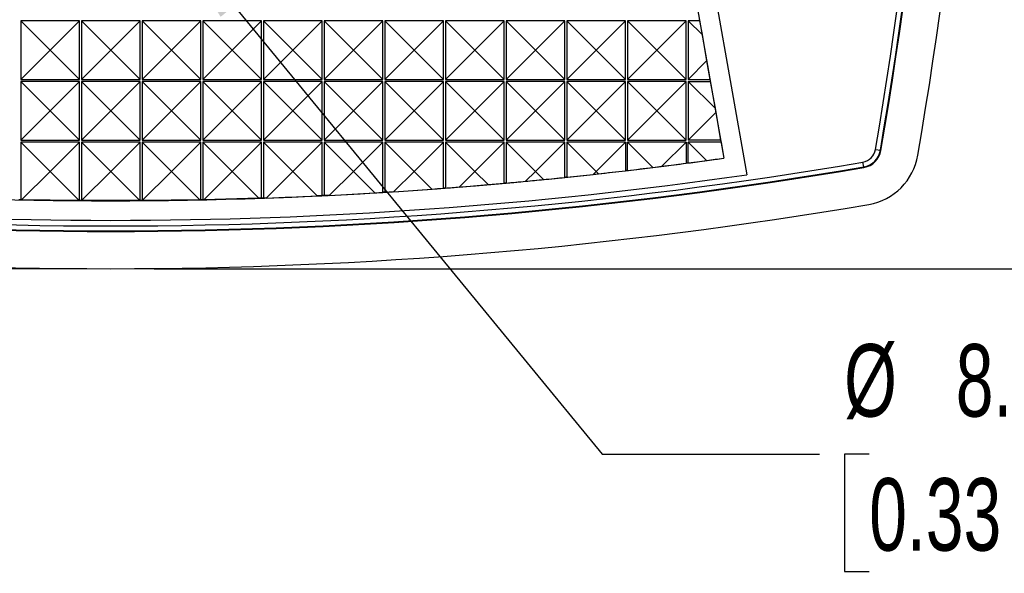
# Model space of a CAD drawing. Header units: millimetres. Extents: x 0 to 489, y 0 to 378.
# Tile 4 of 16: x 103 to 153, y 73 to 102. Entities that reach past the tile are written whole.
import ezdxf

# ---------------------------------------------------------------- set-up
doc = ezdxf.new("R2010")
doc.units = ezdxf.units.MM
doc.header["$LTSCALE"] = 1.75
doc.layers.add('DIMENSIONS', color=140, linetype='Continuous', lineweight=25)
doc.styles.add('SLDTEXTSTYLE0', font='TXT', dxfattribs={"width": 0.7})
doc.dimstyles.new('SLDDIMSTYLE0', dxfattribs={"dimtxt": 3.776514, "dimasz": 5.7785, "dimexe": 0, "dimexo": 0.0625, "dimgap": 0.944128, "dimtad": 0, "dimtih": 1, "dimtoh": 1, "dimrnd": 1e-09, "dimzin": 4, "dimdsep": 46, "dimtxsty": 'SLDTEXTSTYLE0', "dimsah": 1, "dimcen": 0.09, "dimadec": 0, "dimazin": 1, "dimtfac": 1, "dimtofl": 0, "dimtmove": 0, "dimatfit": 3, "dimfxl": 0, "dimfrac": 2, "dimtolj": 1, "dimtzin": 12, "dimarcsym": 0})
doc.dimstyles.new('SLDDIMSTYLE1', dxfattribs={"dimtxt": 3.776514, "dimasz": 5.7785, "dimexe": 0, "dimexo": 0.0625, "dimgap": 0.944128, "dimtad": 0, "dimtih": 1, "dimtoh": 1, "dimrnd": 1e-09, "dimzin": 12, "dimdsep": 46, "dimtxsty": 'SLDTEXTSTYLE0', "dimsah": 1, "dimcen": 0, "dimadec": 0, "dimazin": 3, "dimtfac": 1, "dimtofl": 0, "dimtmove": 0, "dimatfit": 3, "dimfxl": 0, "dimfrac": 2, "dimtolj": 1, "dimtzin": 12, "dimarcsym": 0})

# ---------------------------------------------------------------- blocks, each defined once
blk = doc.blocks.new('_D_1')
at = {"layer": 'DIMENSIONS'}
for p, q in [((110.036, 177.899), (171.938, 177.899)), ((166.382, 177.899), (166.382, 140.228)), ((160.771, 133.38), (159.503, 133.38)), ((159.503, 133.38), (159.503, 127.378)), ((171.993, 133.38), (173.261, 133.38)), ((173.261, 133.38), (173.261, 127.378)), ((159.503, 127.378), (160.771, 127.378)), ((173.261, 127.378), (171.993, 127.378)), ((166.382, 88.861), (166.382, 126.533)), ((110.036, 88.861), (171.938, 88.861))]:
    blk.add_line(p, q, dxfattribs=at)
for points in [[(166.382, 177.899), (165.493, 172.121), (167.271, 172.121)], [(166.382, 88.861), (167.271, 94.64), (165.493, 94.64)]]:
    blk.add_solid(points, dxfattribs=at)
at = {"layer": 'DIMENSIONS', "char_height": 3.7042, "attachment_point": 1, "style": 'SLDTEXTSTYLE0'}
for s, insert in [('89.0', (160.771, 139.001)), ('3.51', (160.771, 132.153))]:
    blk.add_mtext(s, dxfattribs=dict(at, insert=insert))
blk = doc.blocks.new('_D_2')
at = {"layer": 'DIMENSIONS'}
for p, q in [((105.591, 128.884), (46.064, 128.884)), ((51.62, 128.884), (51.62, 115.72)), ((46.009, 108.872), (44.741, 108.872)), ((44.741, 108.872), (44.741, 102.87)), ((57.231, 108.872), (58.499, 108.872)), ((58.499, 108.872), (58.499, 102.87)), ((44.741, 102.87), (46.009, 102.87)), ((58.499, 102.87), (57.231, 102.87)), ((51.62, 88.861), (51.62, 102.025)), ((105.591, 88.861), (46.064, 88.861))]:
    blk.add_line(p, q, dxfattribs=at)
for points in [[(51.62, 128.884), (50.731, 123.105), (52.509, 123.105)], [(51.62, 88.861), (52.509, 94.64), (50.731, 94.64)]]:
    blk.add_solid(points, dxfattribs=at)
at = {"layer": 'DIMENSIONS', "char_height": 3.7042, "attachment_point": 1, "style": 'SLDTEXTSTYLE0'}
for s, insert in [('40.0', (46.009, 114.493)), ('1.58', (46.009, 107.645))]:
    blk.add_mtext(s, dxfattribs=dict(at, insert=insert))
blk = doc.blocks.new('_D_3')
at = {"layer": 'DIMENSIONS'}
for p, q in [((110.449, 106.753), (132.915, 79.388)), ((132.915, 79.388), (144.027, 79.388)), ((146.563, 79.388), (145.295, 79.388)), ((145.295, 79.388), (145.295, 73.385)), ((157.786, 79.388), (159.054, 79.388)), ((159.054, 79.388), (159.054, 73.385)), ((145.295, 73.385), (146.563, 73.385)), ((159.054, 73.385), (157.786, 73.385))]:
    blk.add_line(p, q, dxfattribs=at)
blk.add_solid([(110.449, 106.753), (113.428, 101.723), (114.802, 102.851)], dxfattribs=at)
at = {"layer": 'DIMENSIONS', "char_height": 3.7042, "attachment_point": 1, "style": 'SLDTEXTSTYLE0'}
for s, insert in [('%%c', (145.283, 85.008)), ('8.3', (150.985, 85.008)), ('0.33', (146.563, 78.16))]:
    blk.add_mtext(s, dxfattribs=dict(at, insert=insert))

msp = doc.modelspace()

# ---------------------------------------------------------------- linework, layer by layer
for p, q in [((134.627, 125.858), (140.304, 93.661)), ((134.63, 125.859), (140.308, 93.662)), ((133.76, 125.02), (139.14, 94.506)), ((137.882, 101.63), (137.9, 101.53)), ((104.714, 100.03), (103.214, 101.53)), ((103.214, 101.53), (103.214, 98.53)), ((106.214, 101.53), (103.214, 101.53)), ((106.214, 101.53), (104.714, 100.03)), ((106.214, 98.53), (106.214, 101.53)), ((107.814, 100.03), (106.314, 101.53)), ((106.314, 101.53), (106.314, 98.53)), ((109.314, 101.53), (106.314, 101.53)), ((109.314, 101.53), (107.814, 100.03)), ((109.314, 98.53), (109.314, 101.53)), ((110.914, 100.03), (109.414, 101.53)), ((109.414, 101.53), (109.414, 98.53)), ((112.414, 101.53), (109.414, 101.53)), ((112.414, 101.53), (110.914, 100.03)), ((112.414, 98.53), (112.414, 101.53)), ((114.014, 100.03), (112.514, 101.53)), ((112.514, 101.53), (112.514, 98.53)), ((115.514, 101.53), (112.514, 101.53)), ((115.514, 101.53), (114.014, 100.03)), ((115.514, 98.53), (115.514, 101.53)), ((118.614, 101.53), (115.614, 101.53)), ((117.114, 100.03), (115.614, 101.53)), ((115.614, 101.53), (115.614, 98.53)), ((118.614, 101.53), (117.114, 100.03)), ((118.614, 98.53), (118.614, 101.53)), ((121.714, 101.53), (118.714, 101.53)), ((120.214, 100.03), (118.714, 101.53)), ((118.714, 101.53), (118.714, 98.53)), ((121.714, 101.53), (120.214, 100.03)), ((121.714, 98.53), (121.714, 101.53)), ((123.314, 100.03), (121.814, 101.53)), ((121.814, 101.53), (121.814, 98.53)), ((124.814, 101.53), (121.814, 101.53)), ((124.814, 101.53), (123.314, 100.03)), ((124.814, 98.53), (124.814, 101.53)), ((126.414, 100.03), (124.914, 101.53)), ((124.914, 101.53), (124.914, 98.53)), ((127.914, 101.53), (124.914, 101.53)), ((127.914, 101.53), (126.414, 100.03)), ((127.914, 98.53), (127.914, 101.53)), ((129.514, 100.03), (128.014, 101.53)), ((128.014, 101.53), (128.014, 98.53)), ((131.014, 101.53), (128.014, 101.53)), ((131.014, 101.53), (129.514, 100.03)), ((131.014, 98.53), (131.014, 101.53)), ((132.614, 100.03), (131.114, 101.53)), ((131.114, 101.53), (131.114, 98.53)), ((134.114, 101.53), (131.114, 101.53)), ((134.114, 101.53), (132.614, 100.03)), ((134.114, 98.53), (134.114, 101.53)), ((135.714, 100.03), (134.214, 101.53)), ((134.214, 101.53), (134.214, 98.53)), ((137.214, 101.53), (134.214, 101.53)), ((137.214, 101.53), (135.714, 100.03)), ((137.214, 98.53), (137.214, 101.53)), ((137.314, 101.53), (137.314, 98.53)), ((137.314, 101.53), (138.024, 100.82)), ((137.9, 101.53), (137.314, 101.53)), ((137.9, 101.53), (138.024, 100.82)), ((138.024, 100.82), (138.26, 99.477)), ((103.214, 98.53), (104.714, 100.03)), ((106.214, 98.53), (104.714, 100.03)), ((106.314, 98.53), (107.814, 100.03)), ((109.314, 98.53), (107.814, 100.03)), ((109.414, 98.53), (110.914, 100.03)), ((112.414, 98.53), (110.914, 100.03)), ((112.514, 98.53), (114.014, 100.03)), ((115.514, 98.53), (114.014, 100.03)), ((115.614, 98.53), (117.114, 100.03)), ((118.614, 98.53), (117.114, 100.03)), ((118.714, 98.53), (120.214, 100.03)), ((121.714, 98.53), (120.214, 100.03)), ((121.814, 98.53), (123.314, 100.03)), ((124.814, 98.53), (123.314, 100.03)), ((124.914, 98.53), (126.414, 100.03)), ((127.914, 98.53), (126.414, 100.03)), ((128.014, 98.53), (129.514, 100.03)), ((131.014, 98.53), (129.514, 100.03)), ((131.114, 98.53), (132.614, 100.03)), ((134.114, 98.53), (132.614, 100.03)), ((134.214, 98.53), (135.714, 100.03)), ((137.214, 98.53), (135.714, 100.03)), ((138.26, 99.477), (137.314, 98.53)), ((138.26, 99.477), (138.429, 98.53)), ((103.214, 98.53), (106.214, 98.53)), ((104.714, 96.93), (103.214, 98.43)), ((103.214, 98.43), (103.214, 95.43)), ((106.214, 98.43), (103.214, 98.43)), ((106.214, 98.43), (104.714, 96.93)), ((106.214, 95.43), (106.214, 98.43)), ((106.314, 98.53), (109.314, 98.53)), ((107.814, 96.93), (106.314, 98.43)), ((106.314, 98.43), (106.314, 95.43)), ((109.314, 98.43), (106.314, 98.43)), ((109.314, 98.43), (107.814, 96.93)), ((109.314, 95.43), (109.314, 98.43)), ((109.414, 98.53), (112.414, 98.53)), ((110.914, 96.93), (109.414, 98.43)), ((109.414, 98.43), (109.414, 95.43)), ((112.414, 98.43), (109.414, 98.43)), ((112.414, 98.43), (110.914, 96.93)), ((112.414, 95.43), (112.414, 98.43)), ((112.514, 98.53), (115.514, 98.53)), ((114.014, 96.93), (112.514, 98.43)), ((112.514, 98.43), (112.514, 95.43)), ((115.514, 98.43), (112.514, 98.43)), ((115.514, 98.43), (114.014, 96.93)), ((115.514, 95.43), (115.514, 98.43)), ((115.614, 98.53), (118.614, 98.53)), ((118.614, 98.43), (115.614, 98.43)), ((117.114, 96.93), (115.614, 98.43)), ((115.614, 98.43), (115.614, 95.43)), ((118.614, 98.43), (117.114, 96.93)), ((118.614, 95.43), (118.614, 98.43)), ((118.714, 98.53), (121.714, 98.53)), ((121.714, 98.43), (118.714, 98.43)), ((120.214, 96.93), (118.714, 98.43)), ((118.714, 98.43), (118.714, 95.43)), ((121.714, 98.43), (120.214, 96.93)), ((121.714, 95.43), (121.714, 98.43)), ((121.814, 98.53), (124.814, 98.53)), ((123.314, 96.93), (121.814, 98.43)), ((121.814, 98.43), (121.814, 95.43)), ((124.814, 98.43), (121.814, 98.43)), ((124.814, 98.43), (123.314, 96.93)), ((124.814, 95.43), (124.814, 98.43)), ((124.914, 98.53), (127.914, 98.53)), ((126.414, 96.93), (124.914, 98.43)), ((124.914, 98.43), (124.914, 95.43)), ((127.914, 98.43), (124.914, 98.43)), ((127.914, 98.43), (126.414, 96.93)), ((127.914, 95.43), (127.914, 98.43)), ((128.014, 98.53), (131.014, 98.53)), ((129.514, 96.93), (128.014, 98.43)), ((128.014, 98.43), (128.014, 95.43)), ((131.014, 98.43), (128.014, 98.43)), ((131.014, 98.43), (129.514, 96.93)), ((131.014, 95.43), (131.014, 98.43)), ((131.114, 98.53), (134.114, 98.53)), ((132.614, 96.93), (131.114, 98.43)), ((131.114, 98.43), (131.114, 95.43)), ((134.114, 98.43), (131.114, 98.43)), ((134.114, 98.43), (132.614, 96.93)), ((134.114, 95.43), (134.114, 98.43)), ((134.214, 98.53), (137.214, 98.53)), ((135.714, 96.93), (134.214, 98.43)), ((134.214, 98.43), (134.214, 95.43)), ((137.214, 98.43), (134.214, 98.43)), ((137.214, 98.43), (135.714, 96.93)), ((137.214, 95.43), (137.214, 98.43)), ((137.314, 98.53), (138.429, 98.53)), ((137.314, 98.43), (137.314, 95.43)), ((137.314, 98.43), (138.686, 97.058)), ((137.314, 98.43), (138.446, 98.43)), ((138.429, 98.53), (138.446, 98.43)), ((138.446, 98.43), (138.686, 97.058)), ((103.214, 95.43), (104.714, 96.93)), ((106.214, 95.43), (104.714, 96.93)), ((106.314, 95.43), (107.814, 96.93)), ((109.314, 95.43), (107.814, 96.93)), ((109.414, 95.43), (110.914, 96.93)), ((112.414, 95.43), (110.914, 96.93)), ((112.514, 95.43), (114.014, 96.93)), ((115.514, 95.43), (114.014, 96.93)), ((115.614, 95.43), (117.114, 96.93)), ((118.614, 95.43), (117.114, 96.93)), ((118.714, 95.43), (120.214, 96.93)), ((121.714, 95.43), (120.214, 96.93)), ((121.814, 95.43), (123.314, 96.93)), ((124.814, 95.43), (123.314, 96.93)), ((124.914, 95.43), (126.414, 96.93)), ((127.914, 95.43), (126.414, 96.93)), ((128.014, 95.43), (129.514, 96.93)), ((131.014, 95.43), (129.514, 96.93)), ((131.114, 95.43), (132.614, 96.93)), ((134.114, 95.43), (132.614, 96.93)), ((134.214, 95.43), (135.714, 96.93)), ((137.214, 95.43), (135.714, 96.93)), ((138.724, 96.84), (137.314, 95.43)), ((138.686, 97.058), (138.724, 96.84)), ((138.724, 96.84), (138.975, 95.43)), ((103.214, 95.43), (106.214, 95.43)), ((103.214, 95.33), (103.214, 92.378)), ((103.214, 95.33), (104.714, 93.83)), ((106.214, 95.33), (103.214, 95.33)), ((104.714, 93.83), (106.214, 95.33)), ((106.214, 92.337), (106.214, 95.33)), ((106.314, 95.43), (109.314, 95.43)), ((106.314, 95.33), (106.314, 92.337)), ((106.314, 95.33), (107.814, 93.83)), ((109.314, 95.33), (106.314, 95.33)), ((107.814, 93.83), (109.314, 95.33)), ((109.314, 92.337), (109.314, 95.33)), ((109.414, 95.43), (112.414, 95.43)), ((109.414, 95.33), (109.414, 92.337)), ((109.414, 95.33), (110.914, 93.83)), ((112.414, 95.33), (109.414, 95.33)), ((110.914, 93.83), (112.414, 95.33)), ((112.414, 92.378), (112.414, 95.33)), ((112.514, 95.43), (115.514, 95.43)), ((112.514, 95.33), (112.514, 92.381)), ((112.514, 95.33), (114.014, 93.83)), ((115.514, 95.33), (112.514, 95.33)), ((114.014, 93.83), (115.514, 95.33)), ((115.514, 92.463), (115.514, 95.33)), ((115.614, 95.43), (118.614, 95.43)), ((115.614, 95.33), (115.614, 92.466)), ((115.614, 95.33), (117.114, 93.83)), ((118.614, 95.33), (115.614, 95.33)), ((117.114, 93.83), (118.614, 95.33)), ((118.614, 92.589), (118.614, 95.33)), ((118.714, 95.43), (121.714, 95.43)), ((118.714, 95.33), (118.714, 92.594)), ((118.714, 95.33), (120.214, 93.83)), ((121.714, 95.33), (118.714, 95.33)), ((121.714, 95.33), (120.214, 93.83)), ((121.714, 92.759), (121.714, 95.33)), ((121.814, 95.43), (124.814, 95.43)), ((124.814, 95.33), (121.814, 95.33)), ((121.814, 95.33), (123.314, 93.83)), ((121.814, 95.33), (121.814, 92.765)), ((124.814, 95.33), (123.314, 93.83)), ((124.814, 92.97), (124.814, 95.33)), ((124.914, 95.43), (127.914, 95.43)), ((127.914, 95.33), (124.914, 95.33)), ((124.914, 95.33), (126.414, 93.83)), ((124.914, 95.33), (124.914, 92.978)), ((127.914, 95.33), (126.414, 93.83)), ((127.914, 93.225), (127.914, 95.33)), ((128.014, 95.43), (131.014, 95.43)), ((131.014, 95.33), (128.014, 95.33)), ((128.014, 95.33), (129.514, 93.83)), ((128.014, 95.33), (128.014, 93.234)), ((131.014, 95.33), (129.514, 93.83)), ((131.014, 93.523), (131.014, 95.33)), ((131.114, 95.43), (134.114, 95.43)), ((131.114, 95.33), (131.114, 93.533)), ((131.114, 95.33), (132.614, 93.83)), ((134.114, 95.33), (131.114, 95.33)), ((134.114, 95.33), (132.614, 93.83)), ((134.114, 95.33), (134.114, 93.863)), ((134.214, 95.43), (137.214, 95.43)), ((134.214, 93.875), (134.214, 95.33)), ((135.51, 94.033), (134.214, 95.33)), ((137.214, 95.33), (134.214, 95.33)), ((137.214, 95.33), (135.974, 94.091)), ((137.214, 95.33), (137.214, 94.247)), ((138.975, 95.43), (137.314, 95.43)), ((138.256, 94.388), (137.314, 95.33)), ((138.993, 95.33), (137.314, 95.33)), ((137.314, 94.26), (137.314, 95.33)), ((138.975, 95.43), (138.993, 95.33)), ((138.993, 95.33), (139.136, 94.509)), ((146.887, 94.95), (147.133, 94.908)), ((147.133, 94.908), (147.163, 94.903)), ((139.136, 94.509), (139.14, 94.506)), ((146.286, 94.061), (146.244, 94.307)), ((103.261, 92.378), (104.714, 93.83)), ((104.714, 93.83), (106.206, 92.337)), ((106.32, 92.337), (107.814, 93.83)), ((107.814, 93.83), (109.307, 92.337)), ((109.421, 92.337), (110.914, 93.83)), ((110.914, 93.83), (112.366, 92.378)), ((112.565, 92.382), (114.014, 93.83)), ((114.014, 93.83), (115.385, 92.459)), ((115.755, 92.471), (117.114, 93.83)), ((117.114, 93.83), (118.366, 92.578)), ((118.992, 92.608), (120.214, 93.83)), ((121.309, 92.735), (120.214, 93.83)), ((123.314, 93.83), (122.278, 92.795)), ((124.216, 92.927), (123.314, 93.83)), ((126.414, 93.83), (125.617, 93.033)), ((127.089, 93.155), (126.414, 93.83)), ((129.514, 93.83), (129.011, 93.327)), ((129.928, 93.415), (129.514, 93.83)), ((132.614, 93.83), (132.462, 93.679)), ((132.735, 93.709), (132.614, 93.83)), ((146.291, 94.031), (146.286, 94.061)), ((118.614, 92.589), (118.366, 92.578)), ((118.992, 92.608), (118.714, 92.594)), ((103.261, 92.378), (103.214, 92.378)), ((106.206, 92.337), (103.261, 92.378)), ((106.214, 92.337), (106.206, 92.337)), ((106.32, 92.337), (106.314, 92.337)), ((109.307, 92.337), (106.32, 92.337)), ((109.314, 92.337), (109.307, 92.337)), ((109.421, 92.337), (109.414, 92.337)), ((112.366, 92.378), (109.421, 92.337)), ((112.414, 92.378), (112.366, 92.378)), ((112.565, 92.382), (112.514, 92.381)), ((115.385, 92.459), (112.565, 92.382)), ((115.514, 92.463), (115.385, 92.459)), ((115.755, 92.471), (115.614, 92.466))]:
    msp.add_line(p, q)
at = {"flags": 128}
for points in [[(137.314, 94.26), (137.301, 94.259), (137.289, 94.257), (137.276, 94.255), (137.264, 94.254), (137.251, 94.252), (137.239, 94.25), (137.226, 94.249), (137.214, 94.247)], [(134.214, 93.875), (134.201, 93.873), (134.189, 93.872), (134.176, 93.871), (134.164, 93.869), (134.151, 93.868), (134.139, 93.866), (134.126, 93.865), (134.114, 93.863)], [(128.014, 93.234), (128.001, 93.233), (127.989, 93.232), (127.976, 93.231), (127.964, 93.229), (127.951, 93.228), (127.939, 93.227), (127.926, 93.226), (127.914, 93.225)], [(131.114, 93.533), (131.101, 93.532), (131.089, 93.53), (131.076, 93.529), (131.064, 93.528), (131.051, 93.526), (131.039, 93.525), (131.026, 93.524), (131.014, 93.523)], [(118.714, 92.594), (118.701, 92.593), (118.689, 92.593), (118.676, 92.592), (118.664, 92.592), (118.651, 92.591), (118.639, 92.59), (118.626, 92.59), (118.614, 92.589)], [(121.814, 92.765), (121.801, 92.764), (121.789, 92.763), (121.776, 92.762), (121.764, 92.762), (121.751, 92.761), (121.739, 92.76), (121.726, 92.759), (121.714, 92.759)], [(124.914, 92.978), (124.901, 92.977), (124.889, 92.976), (124.876, 92.975), (124.864, 92.974), (124.851, 92.973), (124.839, 92.972), (124.826, 92.971), (124.814, 92.97)], [(103.214, 92.378), (103.201, 92.379), (103.189, 92.379), (103.176, 92.379), (103.164, 92.379), (103.151, 92.38), (103.139, 92.38), (103.126, 92.38), (103.114, 92.381)], [(106.314, 92.337), (106.301, 92.337), (106.289, 92.337), (106.276, 92.337), (106.264, 92.337), (106.251, 92.337), (106.239, 92.337), (106.226, 92.337), (106.214, 92.337)], [(109.414, 92.337), (109.401, 92.337), (109.389, 92.337), (109.376, 92.337), (109.364, 92.337), (109.351, 92.337), (109.339, 92.337), (109.326, 92.337), (109.314, 92.337)], [(112.514, 92.381), (112.501, 92.38), (112.489, 92.38), (112.476, 92.38), (112.464, 92.379), (112.451, 92.379), (112.439, 92.379), (112.426, 92.379), (112.414, 92.378)], [(115.614, 92.466), (115.601, 92.466), (115.589, 92.465), (115.576, 92.465), (115.564, 92.464), (115.551, 92.464), (115.539, 92.463), (115.526, 92.463), (115.514, 92.463)]]:
    msp.add_lwpolyline(points, dxfattribs=at)
for centre, radius, start, end in [((-77.736, 133.38), 230.069, 350.30927, 9.69073), ((-77.734, 133.38), 227.885, 350.29132, 9.70868), ((-77.736, 133.38), 228.137, 350.29141, 9.70859), ((-77.736, 133.38), 228.167, 350.29141, 9.70859), ((146.111, 95.083), 0.787, 279.7086, 350.2914), ((146.111, 95.083), 1.037, 279.7086, 350.2914), ((146.111, 95.083), 1.067, 279.7086, 350.2914), ((146.024, 95.169), 3.069, 279.6907, 350.3093), ((107.814, 318.928), 227.885, 260.29132, 279.70868), ((107.814, 318.93), 226.6, 262.05369, 277.94632), ((107.814, 318.93), 228.167, 260.29141, 279.70859), ((107.814, 318.93), 228.137, 260.29141, 279.70859), ((107.814, 318.93), 227.6, 261.7919, 278.2081), ((107.814, 318.93), 230.069, 260.30927, 279.69073)]:
    msp.add_arc(centre, radius, start, end)
for centre, major_axis, start_param, end_param in [((107.814, 319.326), (0, 226.989), 3.263914, 3.265972), ((108.209, 318.93), (226.548, 0), 4.835253, 4.840768), ((107.418, 318.93), (226.651, 0), 4.844674, 4.84887), ((107.814, 319.326), (0, 226.989), 3.27611, 3.280024), ((107.418, 318.93), (226.64, 0), 4.81713, 4.823116), ((107.814, 318.535), (0, 226.204), 3.250777, 3.251989), ((108.209, 318.93), (226.553, 0), 4.820856, 4.82698), ((107.418, 318.93), (226.645, 0), 4.830891, 4.836656), ((107.814, 318.535), (0, 226.204), 3.22038, 3.226909), ((108.209, 318.93), (226.564, 0), 4.795816, 4.799468), ((107.418, 318.93), (226.634, 0), 4.803388, 4.807807), ((107.814, 318.535), (0, 226.204), 3.235439, 3.239514), ((108.209, 318.93), (226.559, 0), 4.8084, 4.813214), ((107.814, 318.535), (0, 226.204), 3.176706, 3.188258), ((107.814, 318.535), (0, 226.204), 3.191029, 3.201288), ((108.209, 318.93), (226.575, 0), 4.770236, 4.772025), ((107.418, 318.93), (226.623, 0), 4.775951, 4.778006), ((107.814, 318.535), (0, 226.204), 3.205582, 3.21417), ((108.209, 318.93), (226.569, 0), 4.783097, 4.785739), ((107.418, 318.93), (226.629, 0), 4.789663, 4.792776)]:
    msp.add_ellipse(centre, major_axis=major_axis, ratio=0.999998, start_param=start_param, end_param=end_param)

# ---------------------------------------------------------------- dimensions: what is measured, and where the dimension line sits
at = {"layer": 'DIMENSIONS'}
for base, p1, p2, picture, middle in [((166.382, 177.899), (107.814, 88.861), (107.814, 177.899), '_D_1', (166.382, 133.38)), ((51.62, 88.861), (107.814, 128.884), (107.814, 88.861), '_D_2', (51.62, 108.872))]:
    dim = msp.add_linear_dim(base=base, p1=p1, p2=p2, angle=90, dimstyle='SLDDIMSTYLE0', dxfattribs=at)
    dim.commit()
    dim.dimension.update_dxf_attribs({"geometry": picture, "text_midpoint": middle, "dimtype": 160})
dim = msp.add_diameter_dim_2p(p1=(105.181, 113.17), p2=(110.449, 106.753), dimstyle='SLDDIMSTYLE1', dxfattribs=at)
dim.commit()
dim.dimension.update_dxf_attribs({"geometry": '_D_3', "text_midpoint": (152.174, 79.388), "dimtype": 163})

doc.saveas('drawing.dxf')
